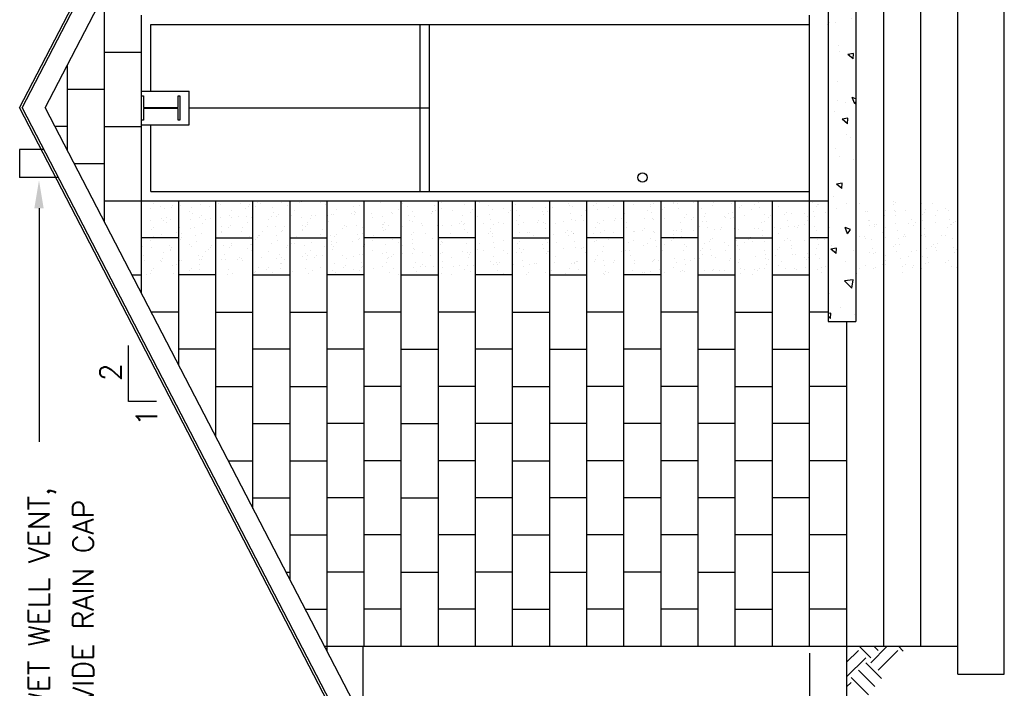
# Model space of a CAD drawing. Header units: feet. Extents: x 56.7 to 65.2, y 40.1 to 51.1.
# Tile 163 of 168: x 62.1 to 63.8, y 43.4 to 44.6. Entities that reach past the tile are written whole.
import ezdxf

# ---------------------------------------------------------------- set-up
doc = ezdxf.new("R2010")
doc.units = ezdxf.units.FT
doc.header["$LTSCALE"] = 16
doc.header["$MEASUREMENT"] = 0
for name, pattern in [('CENTER', [1.4375, 1.25, -0.0625, 0.0625, -0.0625]), ('D1', [0.08, 0.04, -0.04]), ('HIDDEN', [0.1875, 0.125, -0.0625])]:
    doc.linetypes.add(name, pattern=pattern)
doc.layers.get('0').update_dxf_attribs({"linetype": 'CONTINUOUS'})
for name, color, linetype in [('ARWALL', 9, 'CONTINUOUS'), ('BUILDING', 9, 'CONTINUOUS'), ('CONC-BLK', 14, 'CONTINUOUS'), ('EARTH', 3, 'CONTINUOUS'), ('NOTES', 4, 'CONTINUOUS'), ('P', 9, 'CONTINUOUS'), ('STEEL', 7, 'CONTINUOUS'), ('WOOD', 9, 'CONTINUOUS')]:
    doc.layers.add(name, color=color, linetype=linetype)
doc.styles.add('ROMANS', font='ROMANS.shx', dxfattribs={"height": 1.5})

# ---------------------------------------------------------------- blocks, each defined once
blk = doc.blocks.new('*X15')
at = {"color": 0}
for p, q in [((112.703, 333.303), (112.703, 333.303)), ((113.313, 333.383), (113.313, 333.383)), ((113.828, 333.449), (113.828, 333.449)), ((111.294, 333.118), (111.294, 333.118)), ((111.412, 332.819), (111.412, 332.819)), ((111.573, 332.791), (111.573, 332.791)), ((111.728, 332.617), (111.728, 332.617)), ((112.313, 333.252), (112.313, 333.252)), ((113.237, 332.797), (113.237, 332.797)), ((113.747, 332.823), (113.747, 332.823)), ((114.064, 332.621), (114.064, 332.621)), ((114.574, 332.765), (114.574, 332.765)), ((114.713, 332.638), (114.713, 332.638)), ((115.2, 332.822), (115.2, 332.822)), ((116.083, 332.827), (116.083, 332.827)), ((116.399, 332.626), (116.399, 332.626)), ((112.27, 332.055), (112.27, 332.055)), ((112.32, 332.107), (112.32, 332.107)), ((112.458, 331.98), (112.458, 331.98)), ((112.867, 331.892), (112.867, 331.892)), ((114.189, 332.046), (114.189, 332.046)), ((115.202, 331.896), (115.202, 331.896)), ((115.365, 332.04), (115.365, 332.04)), ((116.214, 332.119), (116.214, 332.119)), ((111.376, 331.187), (111.376, 331.187)), ((111.986, 331.267), (111.986, 331.267)), ((113.005, 331.401), (113.005, 331.401)), ((113.11, 331.382), (113.11, 331.382)), ((113.284, 331.352), (113.284, 331.352)), ((113.395, 331.452), (113.395, 331.452)), ((114.005, 331.533), (114.005, 331.533)), ((115.023, 331.667), (115.023, 331.667)), ((115.247, 331.377), (115.247, 331.377)), ((115.414, 331.718), (115.414, 331.718)), ((116.023, 331.798), (116.023, 331.798)), ((116.112, 331.356), (116.112, 331.356)), ((116.25, 331.23), (116.25, 331.23)), ((112.018, 330.94), (112.018, 330.94)), ((112.317, 330.61), (112.317, 330.61)), ((112.334, 330.739), (112.334, 330.739)), ((113.857, 330.698), (113.857, 330.698)), ((113.995, 330.571), (113.995, 330.571)), ((114.236, 330.601), (114.236, 330.601)), ((114.353, 330.945), (114.353, 330.945)), ((114.669, 330.743), (114.669, 330.743)), ((116.262, 330.674), (116.262, 330.674)), ((111.306, 329.834), (111.306, 329.834)), ((111.602, 330.04), (111.602, 330.04)), ((111.741, 329.913), (111.741, 329.913)), ((113.331, 329.907), (113.331, 329.907)), ((113.472, 330.014), (113.472, 330.014)), ((114.648, 329.973), (114.648, 329.973)), ((115.295, 329.932), (115.295, 329.932)), ((115.715, 329.816), (115.715, 329.816)), ((115.808, 330.018), (115.808, 330.018)), ((116.105, 329.867), (116.105, 329.867)), ((111.677, 329.284), (111.677, 329.284)), ((112.068, 329.336), (112.068, 329.336)), ((112.365, 329.165), (112.365, 329.165)), ((112.393, 329.315), (112.393, 329.315)), ((112.623, 329.062), (112.623, 329.062)), ((112.677, 329.416), (112.677, 329.416)), ((113.696, 329.55), (113.696, 329.55)), ((114.086, 329.602), (114.086, 329.602)), ((114.283, 329.156), (114.283, 329.156)), ((114.696, 329.682), (114.696, 329.682)), ((114.959, 329.067), (114.959, 329.067)), ((115.394, 329.289), (115.394, 329.289)), ((115.532, 329.163), (115.532, 329.163)), ((116.309, 329.229), (116.309, 329.229)), ((111.353, 328.389), (111.353, 328.389)), ((112.94, 328.861), (112.94, 328.861)), ((113.14, 328.631), (113.14, 328.631)), ((113.278, 328.504), (113.278, 328.504)), ((113.379, 328.462), (113.379, 328.462)), ((115.275, 328.865), (115.275, 328.865)), ((115.342, 328.487), (115.342, 328.487)), ((116.185, 328.565), (116.185, 328.565)), ((111.743, 328.131), (111.743, 328.131)), ((112.412, 327.72), (112.412, 327.72)), ((113.93, 327.907), (113.93, 327.907)), ((114.078, 328.136), (114.078, 328.136)), ((114.33, 327.711), (114.33, 327.711)), ((114.388, 327.699), (114.388, 327.699)), ((114.778, 327.751), (114.778, 327.751)), ((115.388, 327.831), (115.388, 327.831)), ((116.356, 327.784), (116.356, 327.784)), ((116.406, 327.965), (116.406, 327.965)), ((116.414, 328.14), (116.414, 328.14)), ((111.35, 327.299), (111.35, 327.299)), ((111.4, 326.944), (111.4, 326.944)), ((111.676, 327.248), (111.676, 327.248)), ((112.369, 327.434), (112.369, 327.434)), ((112.759, 327.485), (112.759, 327.485)), ((113.229, 327.184), (113.229, 327.184)), ((113.369, 327.565), (113.369, 327.565)), ((113.426, 327.017), (113.426, 327.017)), ((113.545, 326.983), (113.545, 326.983)), ((114.677, 327.222), (114.677, 327.222)), ((114.815, 327.096), (114.815, 327.096)), ((115.389, 327.042), (115.389, 327.042)), ((115.565, 327.189), (115.565, 327.189)), ((115.881, 326.987), (115.881, 326.987)), ((112.348, 326.253), (112.348, 326.253)), ((112.422, 326.564), (112.422, 326.564)), ((112.459, 326.275), (112.459, 326.275)), ((112.56, 326.438), (112.56, 326.438)), ((114.378, 326.266), (114.378, 326.266)), ((114.684, 326.257), (114.684, 326.257)), ((115.468, 326.498), (115.468, 326.498)), ((116.403, 326.339), (116.403, 326.339)), ((113.06, 325.583), (113.06, 325.583)), ((113.213, 325.84), (113.213, 325.84)), ((113.451, 325.634), (113.451, 325.634)), ((113.473, 325.572), (113.473, 325.572)), ((114.06, 325.714), (114.06, 325.714)), ((115.079, 325.849), (115.079, 325.849)), ((115.436, 325.597), (115.436, 325.597)), ((115.469, 325.9), (115.469, 325.9)), ((116.079, 325.98), (116.079, 325.98)), ((116.214, 325.814), (116.214, 325.814)), ((116.352, 325.687), (116.352, 325.687)), ((111.432, 325.368), (111.432, 325.368)), ((111.447, 325.499), (111.447, 325.499)), ((111.499, 325.302), (111.499, 325.302)), ((111.815, 325.1), (111.815, 325.1)), ((112.041, 325.449), (112.041, 325.449)), ((112.506, 324.83), (112.506, 324.83)), ((113.835, 325.306), (113.835, 325.306)), ((113.959, 325.156), (113.959, 325.156)), ((114.098, 325.029), (114.098, 325.029)), ((114.151, 325.105), (114.151, 325.105)), ((114.425, 324.82), (114.425, 324.82)), ((116.17, 325.31), (116.17, 325.31)), ((116.45, 324.893), (116.45, 324.893)), ((116.487, 325.109), (116.487, 325.109)), ((111.705, 324.497), (111.705, 324.497)), ((111.843, 324.371), (111.843, 324.371)), ((112.954, 324.375), (112.954, 324.375)), ((113.52, 324.126), (113.52, 324.126)), ((114.75, 324.431), (114.75, 324.431)), ((115.29, 324.379), (115.29, 324.379)), ((115.484, 324.152), (115.484, 324.152)), ((111.495, 324.054), (111.495, 324.054)), ((111.733, 323.466), (111.733, 323.466)), ((112.105, 323.424), (112.105, 323.424)), ((112.123, 323.518), (112.123, 323.518)), ((112.496, 323.773), (112.496, 323.773)), ((112.554, 323.385), (112.554, 323.385)), ((112.733, 323.598), (112.733, 323.598)), ((113.752, 323.732), (113.752, 323.732)), ((114.142, 323.783), (114.142, 323.783)), ((114.44, 323.428), (114.44, 323.428)), ((114.752, 323.864), (114.752, 323.864)), ((115.497, 323.747), (115.497, 323.747)), ((115.635, 323.62), (115.635, 323.62)), ((115.77, 323.998), (115.77, 323.998)), ((116.161, 324.049), (116.161, 324.049)), ((116.498, 323.448), (116.498, 323.448)), ((112.421, 323.222), (112.421, 323.222)), ((113.242, 323.089), (113.242, 323.089)), ((113.38, 322.962), (113.38, 322.962)), ((113.568, 322.681), (113.568, 322.681)), ((114.472, 323.375), (114.472, 323.375)), ((114.757, 323.227), (114.757, 323.227)), ((115.531, 322.706), (115.531, 322.706)), ((116.287, 323.022), (116.287, 323.022)), ((111.542, 322.608), (111.542, 322.608)), ((113.56, 322.497), (113.56, 322.497)), ((114.033, 322.364), (114.033, 322.364)), ((115.443, 322.013), (115.443, 322.013)), ((115.895, 322.501), (115.895, 322.501)), ((116.462, 322.147), (116.462, 322.147)), ((116.545, 322.003), (116.545, 322.003)), ((111.406, 321.481), (111.406, 321.481)), ((111.778, 321.706), (111.778, 321.706)), ((112.424, 321.615), (112.424, 321.615)), ((112.601, 321.939), (112.601, 321.939)), ((112.711, 321.546), (112.711, 321.546)), ((112.815, 321.667), (112.815, 321.667)), ((113.027, 321.344), (113.027, 321.344)), ((113.424, 321.747), (113.424, 321.747)), ((114.443, 321.881), (114.443, 321.881)), ((114.519, 321.93), (114.519, 321.93)), ((114.779, 321.68), (114.779, 321.68)), ((114.834, 321.932), (114.834, 321.932)), ((114.918, 321.553), (114.918, 321.553)), ((115.046, 321.55), (115.046, 321.55)), ((115.362, 321.349), (115.362, 321.349)), ((115.578, 321.261), (115.578, 321.261)), ((111.589, 321.163), (111.589, 321.163)), ((111.83, 320.615), (111.83, 320.615)), ((112.525, 321.022), (112.525, 321.022)), ((112.663, 320.895), (112.663, 320.895)), ((113.615, 321.236), (113.615, 321.236)), ((114.165, 320.619), (114.165, 320.619)), ((115.57, 320.956), (115.57, 320.956)), ((116.501, 320.623), (116.501, 320.623)), ((116.592, 320.558), (116.592, 320.558)), ((112.648, 320.494), (112.648, 320.494)), ((113.315, 320.297), (113.315, 320.297)), ((114.116, 319.896), (114.116, 319.896)), ((114.567, 320.485), (114.567, 320.485)), ((115.135, 320.03), (115.135, 320.03)), ((115.525, 320.082), (115.525, 320.082)), ((116.135, 320.162), (116.135, 320.162)), ((116.317, 320.272), (116.317, 320.272)), ((116.455, 320.145), (116.455, 320.145)), ((111.297, 319.462), (111.297, 319.462)), ((111.487, 319.55), (111.487, 319.55)), ((111.636, 319.718), (111.636, 319.718)), ((112.097, 319.63), (112.097, 319.63)), ((113.116, 319.764), (113.116, 319.764)), ((113.316, 319.668), (113.316, 319.668)), ((113.506, 319.816), (113.506, 319.816)), ((113.633, 319.466), (113.633, 319.466)), ((113.662, 319.791), (113.662, 319.791)), ((114.062, 319.613), (114.062, 319.613)), ((114.2, 319.487), (114.2, 319.487)), ((115.625, 319.816), (115.625, 319.816)), ((115.652, 319.672), (115.652, 319.672)), ((115.968, 319.471), (115.968, 319.471)), ((111.807, 318.955), (111.807, 318.955)), ((111.946, 318.828), (111.946, 318.828)), ((112.436, 318.737), (112.436, 318.737)), ((112.695, 319.049), (112.695, 319.049)), ((114.614, 319.04), (114.614, 319.04)), ((114.771, 318.741), (114.771, 318.741)), ((114.853, 318.889), (114.853, 318.889)), ((111.586, 317.785), (111.586, 317.785)), ((111.684, 318.273), (111.684, 318.273)), ((112.598, 318.23), (112.598, 318.23)), ((112.789, 317.78), (112.789, 317.78)), ((113.709, 318.346), (113.709, 318.346)), ((113.807, 317.914), (113.807, 317.914)), ((113.922, 317.79), (113.922, 317.79)), ((114.198, 317.965), (114.198, 317.965)), ((114.807, 318.045), (114.807, 318.045)), ((115.599, 318.205), (115.599, 318.205)), ((115.673, 318.371), (115.673, 318.371)), ((115.737, 318.078), (115.737, 318.078)), ((115.826, 318.179), (115.826, 318.179)), ((116.217, 318.231), (116.217, 318.231)), ((116.258, 317.794), (116.258, 317.794)), ((111.789, 317.648), (111.789, 317.648)), ((111.903, 317.584), (111.903, 317.584)), ((112.179, 317.699), (112.179, 317.699)), ((112.742, 317.604), (112.742, 317.604)), ((113.345, 317.546), (113.345, 317.546)), ((113.483, 317.42), (113.483, 317.42)), ((114.238, 317.588), (114.238, 317.588)), ((114.661, 317.595), (114.661, 317.595)), ((116.39, 317.48), (116.39, 317.48)), ((116.574, 317.592), (116.574, 317.592)), ((111.731, 316.828), (111.731, 316.828)), ((113.041, 316.859), (113.041, 316.859)), ((113.757, 316.901), (113.757, 316.901)), ((114.135, 316.822), (114.135, 316.822)), ((115.377, 316.863), (115.377, 316.863)), ((115.72, 316.926), (115.72, 316.926)), ((116.518, 316.329), (116.518, 316.329)), ((111.461, 315.663), (111.461, 315.663)), ((111.881, 316.164), (111.881, 316.164)), ((112.192, 315.907), (112.192, 315.907)), ((112.48, 315.797), (112.48, 315.797)), ((112.508, 315.706), (112.508, 315.706)), ((112.79, 316.159), (112.79, 316.159)), ((112.87, 315.848), (112.87, 315.848)), ((113.48, 315.929), (113.48, 315.929)), ((114.499, 316.063), (114.499, 316.063)), ((114.528, 315.912), (114.528, 315.912)), ((114.708, 316.15), (114.708, 316.15)), ((114.844, 315.71), (114.844, 315.71)), ((114.882, 316.138), (114.882, 316.138)), ((114.889, 316.114), (114.889, 316.114)), ((115.02, 316.011), (115.02, 316.011)), ((115.499, 316.194), (115.499, 316.194)), ((111.311, 314.976), (111.311, 314.976)), ((111.778, 315.383), (111.778, 315.383)), ((112.627, 315.48), (112.627, 315.48)), ((112.765, 315.353), (112.765, 315.353)), ((113.647, 314.981), (113.647, 314.981)), ((113.804, 315.456), (113.804, 315.456)), ((115.673, 315.413), (115.673, 315.413)), ((115.767, 315.481), (115.767, 315.481)), ((115.983, 314.985), (115.983, 314.985)), ((112.837, 314.714), (112.837, 314.714)), ((113.418, 314.755), (113.418, 314.755)), ((114.756, 314.705), (114.756, 314.705)), ((115.19, 314.212), (115.19, 314.212)), ((115.581, 314.263), (115.581, 314.263)), ((116.19, 314.344), (116.19, 314.344)), ((116.419, 314.729), (116.419, 314.729)), ((116.557, 314.603), (116.557, 314.603)), ((111.543, 313.732), (111.543, 313.732)), ((111.825, 313.938), (111.825, 313.938)), ((112.153, 313.812), (112.153, 313.812)), ((112.798, 314.029), (112.798, 314.029)), ((113.114, 313.828), (113.114, 313.828)), ((113.171, 313.946), (113.171, 313.946)), ((113.562, 313.998), (113.562, 313.998)), ((113.851, 314.011), (113.851, 314.011)), ((114.164, 314.071), (114.164, 314.071)), ((114.172, 314.078), (114.172, 314.078)), ((114.303, 313.944), (114.303, 313.944)), ((115.133, 314.034), (115.133, 314.034)), ((115.45, 313.832), (115.45, 313.832)), ((115.814, 314.036), (115.814, 314.036)), ((111.91, 313.413), (111.91, 313.413)), ((111.917, 313.098), (111.917, 313.098)), ((112.048, 313.286), (112.048, 313.286)), ((112.884, 313.269), (112.884, 313.269)), ((114.253, 313.102), (114.253, 313.102)), ((114.803, 313.26), (114.803, 313.26)), ((114.955, 313.346), (114.955, 313.346)), ((116.588, 313.107), (116.588, 313.107)), ((111.873, 312.493), (111.873, 312.493)), ((112.701, 312.688), (112.701, 312.688)), ((113.404, 312.151), (113.404, 312.151)), ((113.863, 312.095), (113.863, 312.095)), ((113.898, 312.566), (113.898, 312.566)), ((114.253, 312.147), (114.253, 312.147)), ((114.863, 312.227), (114.863, 312.227)), ((115.702, 312.662), (115.702, 312.662)), ((115.739, 312.155), (115.739, 312.155)), ((115.84, 312.536), (115.84, 312.536)), ((115.862, 312.591), (115.862, 312.591)), ((115.882, 312.361), (115.882, 312.361)), ((116.272, 312.413), (116.272, 312.413)), ((111.384, 311.945), (111.384, 311.945)), ((111.844, 311.83), (111.844, 311.83)), ((112.235, 311.881), (112.235, 311.881)), ((112.844, 311.961), (112.844, 311.961)), ((112.931, 311.824), (112.931, 311.824)), ((113.447, 312.004), (113.447, 312.004)), ((113.585, 311.877), (113.585, 311.877)), ((113.72, 311.95), (113.72, 311.95)), ((114.85, 311.814), (114.85, 311.814)), ((116.055, 311.954), (116.055, 311.954)), ((116.492, 311.938), (116.492, 311.938)), ((111.331, 311.219), (111.331, 311.219)), ((111.92, 311.047), (111.92, 311.047)), ((112.523, 311.22), (112.523, 311.22)), ((113.946, 311.12), (113.946, 311.12)), ((114.238, 311.28), (114.238, 311.28)), ((114.858, 311.224), (114.858, 311.224)), ((115.909, 311.145), (115.909, 311.145)), ((111.674, 310.269), (111.674, 310.269)), ((111.983, 310.621), (111.983, 310.621)), ((111.99, 310.067), (111.99, 310.067)), ((112.536, 309.979), (112.536, 309.979)), ((112.926, 310.03), (112.926, 310.03)), ((112.979, 310.379), (112.979, 310.379)), ((113.536, 310.11), (113.536, 310.11)), ((114.009, 310.273), (114.009, 310.273)), ((114.326, 310.072), (114.326, 310.072)), ((114.554, 310.245), (114.554, 310.245)), ((114.897, 310.369), (114.897, 310.369)), ((114.945, 310.296), (114.945, 310.296)), ((114.984, 310.596), (114.984, 310.596)), ((115.123, 310.469), (115.123, 310.469)), ((115.555, 310.376), (115.555, 310.376)), ((116.345, 310.277), (116.345, 310.277)), ((116.573, 310.51), (116.573, 310.51)), ((111.517, 309.845), (111.517, 309.845)), ((111.967, 309.602), (111.967, 309.602)), ((112.73, 309.937), (112.73, 309.937)), ((112.868, 309.811), (112.868, 309.811)), ((113.129, 309.342), (113.129, 309.342)), ((113.993, 309.675), (113.993, 309.675)), ((115.464, 309.346), (115.464, 309.346)), ((115.775, 309.871), (115.775, 309.871)), ((115.956, 309.7), (115.956, 309.7)), ((113.026, 308.933), (113.026, 308.933)), ((113.52, 309.213), (113.52, 309.213)), ((114.267, 308.529), (114.267, 308.529)), ((114.945, 308.924), (114.945, 308.924)), ((116.246, 308.525), (116.246, 308.525)), ((116.521, 309.187), (116.521, 309.187)), ((111.599, 307.914), (111.599, 307.914)), ((112.012, 307.87), (112.012, 307.87)), ((112.014, 308.157), (112.014, 308.157)), ((112.208, 307.994), (112.208, 307.994)), ((112.279, 308.391), (112.279, 308.391)), ((112.596, 308.189), (112.596, 308.189)), ((113.227, 308.128), (113.227, 308.128)), ((113.618, 308.179), (113.618, 308.179)), ((114.04, 308.23), (114.04, 308.23)), ((114.227, 308.26), (114.227, 308.26)), ((114.405, 308.402), (114.405, 308.402)), ((114.615, 308.395), (114.615, 308.395)), ((114.931, 308.194), (114.931, 308.194)), ((115.246, 308.394), (115.246, 308.394)), ((115.636, 308.445), (115.636, 308.445)), ((116.003, 308.255), (116.003, 308.255)), ((111.399, 307.46), (111.399, 307.46)), ((112.151, 307.744), (112.151, 307.744)), ((112.803, 307.146), (112.803, 307.146)), ((113.073, 307.488), (113.073, 307.488)), ((113.734, 307.464), (113.734, 307.464)), ((114.992, 307.479), (114.992, 307.479)), ((115.058, 307.804), (115.058, 307.804)), ((115.804, 307.12), (115.804, 307.12)), ((116.07, 307.468), (116.07, 307.468)), ((112.062, 306.712), (112.062, 306.712)), ((112.885, 306.513), (112.885, 306.513)), ((113.55, 306.462), (113.55, 306.462)), ((114.087, 306.785), (114.087, 306.785)), ((114.919, 306.409), (114.919, 306.409)), ((115.221, 306.517), (115.221, 306.517)), ((115.937, 306.543), (115.937, 306.543)), ((115.942, 306.993), (115.942, 306.993)), ((116.051, 306.81), (116.051, 306.81)), ((116.328, 306.594), (116.328, 306.594)), ((111.295, 305.804), (111.295, 305.804)), ((111.9, 306.011), (111.9, 306.011)), ((112.29, 306.063), (112.29, 306.063)), ((112.9, 306.143), (112.9, 306.143)), ((113.12, 306.043), (113.12, 306.043)), ((113.201, 306.311), (113.201, 306.311)), ((113.688, 306.335), (113.688, 306.335)), ((113.919, 306.277), (113.919, 306.277)), ((114.309, 306.329), (114.309, 306.329)), ((114.34, 305.737), (114.34, 305.737)), ((115.039, 306.034), (115.039, 306.034)), ((115.537, 306.315), (115.537, 306.315)), ((116.595, 306.395), (116.595, 306.395)), ((111.433, 305.677), (111.433, 305.677)), ((112.004, 305.582), (112.004, 305.582)), ((112.086, 305.079), (112.086, 305.079)), ((112.109, 305.267), (112.109, 305.267)), ((114.135, 305.34), (114.135, 305.34)), ((114.34, 305.586), (114.34, 305.586)), ((115.087, 305.053), (115.087, 305.053)), ((116.098, 305.365), (116.098, 305.365)), ((111.472, 304.429), (111.472, 304.429)), ((112.832, 304.395), (112.832, 304.395)), ((113.168, 304.598), (113.168, 304.598)), ((113.491, 304.635), (113.491, 304.635)), ((113.591, 304.292), (113.591, 304.292)), ((113.807, 304.433), (113.807, 304.433)), ((114.61, 304.426), (114.61, 304.426)), ((115.001, 304.478), (115.001, 304.478)), ((115.086, 304.589), (115.086, 304.589)), ((115.225, 304.926), (115.225, 304.926)), ((115.61, 304.558), (115.61, 304.558)), ((115.826, 304.639), (115.826, 304.639)), ((115.877, 304.329), (115.877, 304.329)), ((116.143, 304.437), (116.143, 304.437)), ((111.573, 304.026), (111.573, 304.026)), ((112.156, 303.822), (112.156, 303.822)), ((112.591, 304.161), (112.591, 304.161)), ((112.61, 303.704), (112.61, 303.704)), ((112.97, 304.268), (112.97, 304.268)), ((112.982, 304.212), (112.982, 304.212)), ((113.623, 303.67), (113.623, 303.67)), ((114.182, 303.895), (114.182, 303.895)), ((114.946, 303.708), (114.946, 303.708)), ((116.145, 303.92), (116.145, 303.92)), ((111.368, 303.012), (111.368, 303.012)), ((113.215, 303.153), (113.215, 303.153)), ((114.369, 302.986), (114.369, 302.986)), ((115.133, 303.144), (115.133, 303.144)), ((111.761, 302.752), (111.761, 302.752)), ((112.077, 302.551), (112.077, 302.551)), ((112.115, 302.328), (112.115, 302.328)), ((112.203, 302.377), (112.203, 302.377)), ((112.253, 302.201), (112.253, 302.201)), ((112.264, 302.176), (112.264, 302.176)), ((113.283, 302.31), (113.283, 302.31)), ((113.673, 302.361), (113.673, 302.361)), ((114.097, 302.757), (114.097, 302.757)), ((114.229, 302.45), (114.229, 302.45)), ((114.283, 302.441), (114.283, 302.441)), ((114.413, 302.555), (114.413, 302.555)), ((114.508, 302.86), (114.508, 302.86)), ((115.16, 302.262), (115.16, 302.262)), ((115.302, 302.575), (115.302, 302.575)), ((115.692, 302.627), (115.692, 302.627)), ((116.192, 302.475), (116.192, 302.475)), ((116.302, 302.707), (116.302, 302.707)), ((116.432, 302.761), (116.432, 302.761)), ((111.299, 301.683), (111.299, 301.683)), ((111.654, 302.095), (111.654, 302.095)), ((112.906, 301.603), (112.906, 301.603)), ((113.216, 301.825), (113.216, 301.825)), ((113.262, 301.708), (113.262, 301.708)), ((115.181, 301.699), (115.181, 301.699)), ((115.551, 301.83), (115.551, 301.83)), ((115.907, 301.578), (115.907, 301.578)), ((116.045, 301.451), (116.045, 301.451)), ((112.251, 300.932), (112.251, 300.932)), ((112.367, 300.874), (112.367, 300.874)), ((113.652, 300.919), (113.652, 300.919)), ((113.79, 300.793), (113.79, 300.793)), ((114.276, 301.005), (114.276, 301.005)), ((114.702, 300.878), (114.702, 300.878)), ((116.24, 301.03), (116.24, 301.03)), ((116.384, 300.776), (116.384, 300.776)), ((111.346, 300.238), (111.346, 300.238)), ((111.397, 300.261), (111.397, 300.261)), ((111.536, 300.135), (111.536, 300.135)), ((111.955, 300.193), (111.955, 300.193)), ((112.346, 300.244), (112.346, 300.244)), ((112.683, 300.673), (112.683, 300.673)), ((112.956, 300.325), (112.956, 300.325)), ((113.309, 300.263), (113.309, 300.263)), ((113.974, 300.459), (113.974, 300.459)), ((114.365, 300.51), (114.365, 300.51)), ((114.443, 300.195), (114.443, 300.195)), ((114.974, 300.591), (114.974, 300.591)), ((115.019, 300.677), (115.019, 300.677)), ((115.228, 300.253), (115.228, 300.253)), ((115.993, 300.725), (115.993, 300.725)), ((111.486, 299.943), (111.486, 299.943)), ((112.188, 299.537), (112.188, 299.537)), ((112.298, 299.487), (112.298, 299.487)), ((113.822, 299.947), (113.822, 299.947)), ((114.324, 299.559), (114.324, 299.559)), ((115.189, 299.511), (115.189, 299.511)), ((115.327, 299.384), (115.327, 299.384)), ((116.157, 299.952), (116.157, 299.952)), ((116.287, 299.585), (116.287, 299.585)), ((111.393, 298.793), (111.393, 298.793)), ((112.935, 298.853), (112.935, 298.853)), ((112.972, 298.996), (112.972, 298.996)), ((113.073, 298.726), (113.073, 298.726)), ((113.289, 298.795), (113.289, 298.795)), ((113.357, 298.818), (113.357, 298.818)), ((115.056, 298.659), (115.056, 298.659)), ((115.275, 298.808), (115.275, 298.808)), ((115.308, 299), (115.308, 299)), ((115.624, 298.799), (115.624, 298.799)), ((115.666, 298.74), (115.666, 298.74)), ((115.98, 298.786), (115.98, 298.786)), ((111.628, 298.208), (111.628, 298.208)), ((112.092, 298.065), (112.092, 298.065)), ((112.345, 298.041), (112.345, 298.041)), ((112.647, 298.342), (112.647, 298.342)), ((113.037, 298.394), (113.037, 298.394)), ((113.647, 298.474), (113.647, 298.474)), ((113.725, 298.128), (113.725, 298.128)), ((114.371, 298.114), (114.371, 298.114)), ((114.427, 298.069), (114.427, 298.069)), ((114.666, 298.608), (114.666, 298.608)), ((116.334, 298.139), (116.334, 298.139)), ((111.441, 297.347), (111.441, 297.347)), ((111.471, 297.47), (111.471, 297.47)), ((113.404, 297.372), (113.404, 297.372)), ((114.472, 297.444), (114.472, 297.444)), ((114.61, 297.317), (114.61, 297.317)), ((115.322, 297.363), (115.322, 297.363)), ((111.559, 296.912), (111.559, 296.912)), ((112.217, 296.786), (112.217, 296.786)), ((112.355, 296.659), (112.355, 296.659)), ((112.392, 296.596), (112.392, 296.596)), ((113.578, 297.118), (113.578, 297.118)), ((113.729, 296.543), (113.729, 296.543)), ((113.894, 296.917), (113.894, 296.917)), ((114.339, 296.623), (114.339, 296.623)), ((114.418, 296.669), (114.418, 296.669)), ((115.263, 296.719), (115.263, 296.719)), ((115.357, 296.757), (115.357, 296.757)), ((115.748, 296.809), (115.748, 296.809)), ((115.914, 297.122), (115.914, 297.122)), ((116.23, 296.921), (116.23, 296.921)), ((116.357, 296.889), (116.357, 296.889)), ((116.381, 296.694), (116.381, 296.694)), ((111.32, 296.226), (111.32, 296.226)), ((111.488, 295.902), (111.488, 295.902)), ((111.71, 296.277), (111.71, 296.277)), ((112.32, 296.357), (112.32, 296.357)), ((112.697, 296.187), (112.697, 296.187)), ((113.008, 296.061), (113.008, 296.061)), ((113.338, 296.491), (113.338, 296.491)), ((113.451, 295.927), (113.451, 295.927)), ((115.033, 296.191), (115.033, 296.191)), ((115.37, 295.918), (115.37, 295.918)), ((116.009, 296.035), (116.009, 296.035)), ((116.147, 295.909), (116.147, 295.909)), ((111.848, 295.236), (111.848, 295.236)), ((112.44, 295.151), (112.44, 295.151)), ((113.754, 295.377), (113.754, 295.377)), ((113.893, 295.25), (113.893, 295.25)), ((114.184, 295.24), (114.184, 295.24)), ((114.465, 295.224), (114.465, 295.224)), ((116.428, 295.249), (116.428, 295.249)), ((116.519, 295.244), (116.519, 295.244)), ((111.5, 294.719), (111.5, 294.719)), ((111.535, 294.457), (111.535, 294.457)), ((111.638, 294.592), (111.638, 294.592)), ((112.011, 294.375), (112.011, 294.375)), ((112.165, 295.034), (112.165, 295.034)), ((112.402, 294.426), (112.402, 294.426)), ((113.011, 294.506), (113.011, 294.506)), ((113.498, 294.482), (113.498, 294.482)), ((114.03, 294.641), (114.03, 294.641)), ((114.42, 294.692), (114.42, 294.692)), ((114.5, 295.039), (114.5, 295.039)), ((114.545, 294.653), (114.545, 294.653)), ((115.03, 294.772), (115.03, 294.772)), ((115.417, 294.473), (115.417, 294.473)), ((116.049, 294.906), (116.049, 294.906)), ((116.439, 294.958), (116.439, 294.958)), ((112.291, 293.994), (112.291, 293.994)), ((112.487, 293.706), (112.487, 293.706)), ((113.303, 294.309), (113.303, 294.309)), ((114.513, 293.779), (114.513, 293.779)), ((115.292, 293.969), (115.292, 293.969)), ((115.43, 293.842), (115.43, 293.842)), ((115.639, 294.313), (115.639, 294.313)), ((116.476, 293.804), (116.476, 293.804)), ((111.582, 293.012), (111.582, 293.012)), ((112.454, 293.358), (112.454, 293.358)), ((112.77, 293.156), (112.77, 293.156)), ((113.037, 293.31), (113.037, 293.31)), ((113.175, 293.184), (113.175, 293.184)), ((113.546, 293.037), (113.546, 293.037)), ((114.79, 293.362), (114.79, 293.362)), ((115.106, 293.16), (115.106, 293.16)), ((115.464, 293.028), (115.464, 293.028)), ((116.082, 293.244), (116.082, 293.244)), ((111.573, 292.427), (111.573, 292.427)), ((111.684, 292.39), (111.684, 292.39)), ((112.534, 292.261), (112.534, 292.261)), ((112.703, 292.524), (112.703, 292.524)), ((113.093, 292.575), (113.093, 292.575)), ((113.703, 292.656), (113.703, 292.656)), ((113.828, 292.586), (113.828, 292.586)), ((113.909, 292.431), (113.909, 292.431)), ((114.56, 292.334), (114.56, 292.334)), ((114.721, 292.79), (114.721, 292.79)), ((115.112, 292.841), (115.112, 292.841)), ((115.722, 292.921), (115.722, 292.921)), ((116.244, 292.435), (116.244, 292.435)), ((116.523, 292.359), (116.523, 292.359)), ((111.573, 291.927), (111.573, 291.927)), ((111.63, 291.567), (111.63, 291.567)), ((113.593, 291.592), (113.593, 291.592)), ((114.574, 291.902), (114.574, 291.902)), ((114.713, 291.775), (114.713, 291.775)), ((115.511, 291.583), (115.511, 291.583)), ((112.32, 291.243), (112.32, 291.243)), ((112.458, 291.117), (112.458, 291.117)), ((113.06, 291.48), (113.06, 291.48)), ((113.376, 291.278), (113.376, 291.278)), ((114.607, 290.889), (114.607, 290.889)), ((115.365, 291.177), (115.365, 291.177)), ((115.395, 291.484), (115.395, 291.484)), ((115.413, 290.939), (115.413, 290.939)), ((115.712, 291.282), (115.712, 291.282)), ((115.803, 290.99), (115.803, 290.99)), ((116.413, 291.071), (116.413, 291.071)), ((116.57, 290.914), (116.57, 290.914)), ((111.375, 290.407), (111.375, 290.407)), ((111.766, 290.459), (111.766, 290.459)), ((112.179, 290.549), (112.179, 290.549)), ((112.375, 290.539), (112.375, 290.539)), ((112.581, 290.816), (112.581, 290.816)), ((113.11, 290.519), (113.11, 290.519)), ((113.394, 290.673), (113.394, 290.673)), ((113.64, 290.147), (113.64, 290.147)), ((113.785, 290.725), (113.785, 290.725)), ((114.394, 290.805), (114.394, 290.805)), ((114.515, 290.553), (114.515, 290.553)), ((115.559, 290.138), (115.559, 290.138)), ((116.112, 290.493), (116.112, 290.493)), ((116.25, 290.366), (116.25, 290.366)), ((111.33, 289.597), (111.33, 289.597)), ((111.677, 290.122), (111.677, 290.122)), ((113.665, 289.602), (113.665, 289.602)), ((113.857, 289.835), (113.857, 289.835)), ((113.995, 289.708), (113.995, 289.708)), ((114.654, 289.444), (114.654, 289.444)), ((116.001, 289.606), (116.001, 289.606)), ((111.602, 289.177), (111.602, 289.177)), ((111.646, 289.396), (111.646, 289.396)), ((111.741, 289.05), (111.741, 289.05)), ((112.629, 289.371), (112.629, 289.371)), ((113.982, 289.4), (113.982, 289.4)), ((114.086, 288.822), (114.086, 288.822)), ((114.476, 288.874), (114.476, 288.874)), ((114.648, 289.11), (114.648, 289.11)), ((115.086, 288.954), (115.086, 288.954)), ((116.104, 289.088), (116.104, 289.088)), ((116.317, 289.404), (116.317, 289.404)), ((116.495, 289.14), (116.495, 289.14)), ((111.724, 288.677), (111.724, 288.677)), ((112.067, 288.557), (112.067, 288.557)), ((112.393, 288.452), (112.393, 288.452)), ((112.457, 288.608), (112.457, 288.608)), ((112.785, 288.67), (112.785, 288.67)), ((113.067, 288.688), (113.067, 288.688)), ((113.687, 288.702), (113.687, 288.702)), ((115.12, 288.675), (115.12, 288.675)), ((115.394, 288.426), (115.394, 288.426)), ((115.532, 288.3), (115.532, 288.3)), ((115.606, 288.693), (115.606, 288.693)), ((111.936, 287.719), (111.936, 287.719)), ((112.252, 287.518), (112.252, 287.518)), ((112.676, 287.926), (112.676, 287.926)), ((113.14, 287.768), (113.14, 287.768)), ((113.278, 287.641), (113.278, 287.641)), ((114.271, 287.723), (114.271, 287.723)), ((114.587, 287.522), (114.587, 287.522)), ((114.702, 287.999), (114.702, 287.999)), ((116.185, 287.702), (116.185, 287.702)), ((116.607, 287.728), (116.607, 287.728)), ((111.771, 287.232), (111.771, 287.232)), ((112.758, 286.706), (112.758, 286.706)), ((113.149, 286.757), (113.149, 286.757)), ((113.39, 286.792), (113.39, 286.792)), ((113.735, 287.257), (113.735, 287.257)), ((113.758, 286.837), (113.758, 286.837)), ((113.93, 287.043), (113.93, 287.043)), ((114.777, 286.972), (114.777, 286.972)), ((115.168, 287.023), (115.168, 287.023)), ((115.653, 287.247), (115.653, 287.247)), ((115.726, 286.797), (115.726, 286.797)), ((115.777, 287.103), (115.777, 287.103)), ((111.676, 286.385), (111.676, 286.385)), ((111.74, 286.572), (111.74, 286.572)), ((112.723, 286.48), (112.723, 286.48)), ((114.677, 286.359), (114.677, 286.359)), ((114.749, 286.553), (114.749, 286.553)), ((114.815, 286.233), (114.815, 286.233)), ((111.819, 285.786), (111.819, 285.786)), ((112.422, 285.701), (112.422, 285.701)), ((112.541, 285.841), (112.541, 285.841)), ((112.56, 285.574), (112.56, 285.574)), ((112.858, 285.64), (112.858, 285.64)), ((113.782, 285.812), (113.782, 285.812)), ((114.877, 285.845), (114.877, 285.845)), ((115.193, 285.644), (115.193, 285.644)), ((115.468, 285.635), (115.468, 285.635)), ((115.7, 285.802), (115.7, 285.802)), ((115.859, 285.172), (115.859, 285.172)), ((116.469, 285.252), (116.469, 285.252)), ((111.431, 284.589), (111.431, 284.589)), ((111.66, 284.91), (111.66, 284.91)), ((111.821, 284.641), (111.821, 284.641)), ((112.431, 284.721), (112.431, 284.721)), ((112.77, 285.035), (112.77, 285.035)), ((113.213, 284.976), (113.213, 284.976)), ((113.45, 284.855), (113.45, 284.855)), ((113.84, 284.906), (113.84, 284.906)), ((113.996, 284.914), (113.996, 284.914)), ((114.45, 284.987), (114.45, 284.987)), ((114.796, 285.108), (114.796, 285.108)), ((115.469, 285.121), (115.469, 285.121)), ((116.214, 284.951), (116.214, 284.951)), ((116.332, 284.919), (116.332, 284.919)), ((116.352, 284.824), (116.352, 284.824)), ((111.866, 284.341), (111.866, 284.341)), ((113.829, 284.366), (113.829, 284.366)), ((113.959, 284.292), (113.959, 284.292)), ((114.098, 284.166), (114.098, 284.166)), ((115.748, 284.357), (115.748, 284.357)), ((111.417, 282.081), (111.417, 282.081)), ((111.733, 281.879), (111.733, 281.879)), ((113.38, 282.099), (113.38, 282.099)), ((113.753, 282.085), (113.753, 282.085)), ((114.069, 281.884), (114.069, 281.884)), ((116.088, 282.089), (116.088, 282.089)), ((116.405, 281.888), (116.405, 281.888)), ((111.96, 281.451), (111.96, 281.451)), ((112.872, 281.154), (112.872, 281.154)), ((113.204, 280.939), (113.204, 280.939)), ((113.814, 281.019), (113.814, 281.019)), ((113.924, 281.476), (113.924, 281.476)), ((114.033, 281.501), (114.033, 281.501)), ((114.833, 281.153), (114.833, 281.153)), ((115.208, 281.158), (115.208, 281.158)), ((115.223, 281.205), (115.223, 281.205)), ((115.833, 281.285), (115.833, 281.285)), ((115.842, 281.467), (115.842, 281.467)), ((111.778, 280.843), (111.778, 280.843)), ((111.795, 280.753), (111.795, 280.753)), ((112.814, 280.887), (112.814, 280.887)), ((112.912, 280.7), (112.912, 280.7)), ((114.779, 280.817), (114.779, 280.817)), ((114.918, 280.69), (114.918, 280.69)), ((114.938, 280.773), (114.938, 280.773)), ((112.008, 280.006), (112.008, 280.006)), ((112.023, 280.203), (112.023, 280.203)), ((112.339, 280.001), (112.339, 280.001)), ((112.525, 280.159), (112.525, 280.159)), ((112.663, 280.032), (112.663, 280.032)), ((113.971, 280.031), (113.971, 280.031)), ((114.358, 280.207), (114.358, 280.207)), ((114.675, 280.005), (114.675, 280.005)), ((115.57, 280.092), (115.57, 280.092)), ((115.889, 280.022), (115.889, 280.022)), ((111.877, 278.822), (111.877, 278.822)), ((112.487, 278.903), (112.487, 278.903)), ((112.959, 279.255), (112.959, 279.255)), ((113.315, 279.434), (113.315, 279.434)), ((113.478, 279.276), (113.478, 279.276)), ((113.505, 279.037), (113.505, 279.037)), ((113.896, 279.088), (113.896, 279.088)), ((114.506, 279.168), (114.506, 279.168)), ((114.985, 279.328), (114.985, 279.328)), ((115.524, 279.302), (115.524, 279.302)), ((115.813, 279.28), (115.813, 279.28)), ((115.915, 279.354), (115.915, 279.354)), ((116.317, 279.408), (116.317, 279.408)), ((116.455, 279.282), (116.455, 279.282)), ((116.524, 279.434), (116.524, 279.434)), ((111.487, 278.771), (111.487, 278.771)), ((112.055, 278.561), (112.055, 278.561)), ((112.629, 278.325), (112.629, 278.325)), ((112.945, 278.123), (112.945, 278.123)), ((114.018, 278.586), (114.018, 278.586)), ((114.062, 278.75), (114.062, 278.75)), ((114.2, 278.623), (114.2, 278.623)), ((114.964, 278.329), (114.964, 278.329)), ((115.28, 278.127), (115.28, 278.127)), ((115.937, 278.577), (115.937, 278.577)), ((111.748, 277.394), (111.748, 277.394)), ((111.807, 278.092), (111.807, 278.092)), ((111.946, 277.965), (111.946, 277.965)), ((113.007, 277.81), (113.007, 277.81)), ((114.083, 277.398), (114.083, 277.398)), ((114.853, 278.026), (114.853, 278.026)), ((115.032, 277.883), (115.032, 277.883)), ((116.216, 277.452), (116.216, 277.452)), ((116.419, 277.402), (116.419, 277.402)), ((116.606, 277.503), (116.606, 277.503)), ((112.102, 277.116), (112.102, 277.116)), ((112.178, 276.92), (112.178, 276.92)), ((112.569, 276.971), (112.569, 276.971)), ((112.598, 277.367), (112.598, 277.367)), ((113.178, 277.052), (113.178, 277.052)), ((113.345, 276.683), (113.345, 276.683)), ((114.065, 277.141), (114.065, 277.141)), ((114.197, 277.186), (114.197, 277.186)), ((114.587, 277.237), (114.587, 277.237)), ((115.197, 277.317), (115.197, 277.317)), ((115.599, 277.342), (115.599, 277.342)), ((115.737, 277.215), (115.737, 277.215)), ((115.984, 277.132), (115.984, 277.132)), ((113.054, 276.365), (113.054, 276.365)), ((113.234, 276.447), (113.234, 276.447)), ((113.483, 276.557), (113.483, 276.557)), ((113.551, 276.245), (113.551, 276.245)), ((115.079, 276.438), (115.079, 276.438)), ((115.57, 276.451), (115.57, 276.451)), ((115.886, 276.249), (115.886, 276.249)), ((116.39, 276.617), (116.39, 276.617)), ((111.881, 275.3), (111.881, 275.3)), ((112.149, 275.671), (112.149, 275.671)), ((112.353, 275.515), (112.353, 275.515)), ((114.113, 275.696), (114.113, 275.696)), ((114.135, 275.959), (114.135, 275.959)), ((114.689, 275.52), (114.689, 275.52)), ((114.882, 275.275), (114.882, 275.275)), ((114.888, 275.335), (114.888, 275.335)), ((115.279, 275.386), (115.279, 275.386)), ((115.889, 275.467), (115.889, 275.467)), ((116.031, 275.686), (116.031, 275.686)), ((111.851, 274.935), (111.851, 274.935)), ((112.87, 275.069), (112.87, 275.069)), ((113.101, 274.92), (113.101, 274.92)), ((113.26, 275.121), (113.26, 275.121)), ((113.87, 275.201), (113.87, 275.201)), ((115.02, 275.148), (115.02, 275.148)), ((115.127, 274.992), (115.127, 274.992))]:
    blk.add_line(p, q, dxfattribs=at)
blk = doc.blocks.new('*X9')
at = {"color": 0}
for p, q in [((108.162, 283.968), (108.304, 284.138)), ((108.162, 283.968), (108.55, 283.934)), ((108.551, 283.934), (108.513, 284.138)), ((109.845, 284.088), (109.845, 284.088)), ((109.956, 284.022), (109.956, 284.022)), ((112.824, 283.56), (113.137, 283.934)), ((113.077, 283.821), (113.077, 283.821)), ((113.213, 283.526), (113.138, 283.934)), ((113.426, 283.876), (113.426, 283.876)), ((114.704, 284.035), (114.704, 284.035)), ((128.955, 284.085), (128.955, 284.085)), ((129.296, 284.138), (129.352, 284.1)), ((129.352, 284.1), (129.365, 284.138)), ((129.405, 284.016), (129.405, 284.016)), ((131.844, 283.953), (131.844, 283.953)), ((108.972, 283.28), (108.972, 283.28)), ((112.824, 283.56), (113.212, 283.526)), ((116.026, 283.56), (116.026, 283.56)), ((116.896, 283.729), (116.896, 283.729)), ((117.486, 283.152), (117.8, 283.526)), ((117.486, 283.152), (117.875, 283.118)), ((117.875, 283.118), (117.8, 283.526)), ((119.763, 283.285), (119.763, 283.285)), ((120.366, 283.583), (120.366, 283.583)), ((122.148, 282.744), (122.462, 283.118)), ((122.537, 282.71), (122.462, 283.118)), ((123.046, 283.701), (123.046, 283.701)), ((123.836, 283.436), (123.836, 283.436)), ((125.165, 283.434), (125.165, 283.434)), ((127.306, 283.289), (127.306, 283.289)), ((127.755, 283.415), (127.755, 283.415)), ((129.382, 283.629), (129.382, 283.629)), ((130.775, 283.143), (130.775, 283.143)), ((110.346, 282.42), (110.852, 282.948)), ((110.346, 282.42), (110.924, 282.33)), ((110.924, 282.33), (110.853, 282.948)), ((112.235, 282.909), (112.235, 282.909)), ((114.226, 282.742), (114.681, 282.917)), ((114.226, 282.742), (114.549, 282.524)), ((114.549, 282.524), (114.681, 282.917)), ((116.426, 282.827), (116.426, 282.827)), ((121.188, 282.55), (121.188, 282.55)), ((121.374, 282.783), (121.374, 282.783)), ((122.148, 282.744), (122.537, 282.71)), ((123.567, 282.222), (124.022, 282.397)), ((123.65, 282.874), (123.65, 282.874)), ((123.936, 282.138), (124.022, 282.396)), ((126.811, 282.337), (127.124, 282.71)), ((127.199, 282.302), (127.124, 282.71)), ((129.68, 282.482), (129.68, 282.482)), ((108.444, 282.258), (108.444, 282.258)), ((113.049, 282.34), (113.049, 282.34)), ((119.561, 282.336), (119.561, 282.336)), ((123.567, 282.222), (123.692, 282.138)), ((126.811, 282.337), (127.199, 282.303)), ((131.648, 282.138), (131.786, 282.302)), ((131.817, 282.138), (131.786, 282.302))]:
    blk.add_line(p, q, dxfattribs=at)
blk = doc.blocks.new('*X7')
at = {"color": 0}
for p, q in [((81.133, 281.244), (82.378, 282.489)), ((82.024, 282.489), (81.709, 282.804)), ((83.792, 281.428), (82.416, 282.804)), ((84.322, 281.959), (83.477, 282.804)), ((84.616, 282.726), (84.538, 282.804)), ((81.722, 280.773), (82.908, 281.959)), ((83.792, 281.075), (84.616, 281.899)), ((82.311, 280.301), (83.439, 281.428)), ((84.616, 279.897), (83.439, 281.075)), ((84.322, 279.13), (82.908, 280.545)), ((84.322, 280.545), (84.616, 280.838)), ((84.276, 278.731), (84.616, 279.071))]:
    blk.add_line(p, q, dxfattribs=at)

msp = doc.modelspace()

# ---------------------------------------------------------------- linework, layer by layer
at = {"layer": 'ARWALL', "color": 4, "linetype": 'HIDDEN'}
for p, q in [((63.6799, 43.4547), (63.6799, 45.3788)), ((63.7587, 43.4547), (63.7587, 45.3788)), ((63.5537, 43.502), (63.5537, 45.3315)), ((63.6168, 43.502), (63.6168, 45.3315)), ((63.4906, 43.502), (63.6799, 43.502)), ((63.6799, 43.4547), (63.7587, 43.4547))]:
    msp.add_line(p, q, dxfattribs=at)
at = {"layer": 'ARWALL'}
for p, q in [((62.2919, 44.4414), (62.2919, 44.5745)), ((63.4275, 44.259), (63.4275, 44.5745)), ((62.3077, 44.4453), (62.3077, 44.5587)), ((62.3077, 44.5587), (63.4275, 44.5587)), ((62.2919, 44.259), (62.2919, 44.4414)), ((62.3077, 44.2748), (62.3077, 44.3882)), ((62.3077, 44.2748), (63.4275, 44.2748)), ((62.2919, 44.259), (63.4275, 44.259))]:
    msp.add_line(p, q, dxfattribs=at)
at = {"layer": 'ARWALL', "color": 4, "linetype": 'HIDDEN'}
msp.add_lwpolyline([(62.7809, 44.5587), (62.7809, 44.2748)], dxfattribs=at)
at = {"layer": 'ARWALL'}
for points in [[(62.2919, 44.4453), (62.3728, 44.4453)], [(62.3728, 44.3882), (62.3728, 44.4453)], [(62.3728, 44.4168), (62.7651, 44.4168)], [(62.2919, 44.3882), (62.3728, 44.3882)]]:
    msp.add_lwpolyline(points, dxfattribs=at)
at = {"layer": 'ARWALL', "color": 4, "linetype": 'D1'}
msp.add_lwpolyline([(62.7651, 44.4168), (62.7809, 44.4168)], dxfattribs=at)
at = {"layer": 'BUILDING', "color": 4}
for q in [(62.6331, 45.4735), (62.6331, 43.36)]:
    msp.add_line((62.0846, 44.4168), q, dxfattribs=at)
at = {"layer": 'BUILDING'}
msp.add_line((62.6029, 43.502), (63.4906, 43.502), dxfattribs=at)
msp.add_lwpolyline([(63.5064, 44.6218), (63.5064, 44.054)], dxfattribs=at)
at = {"layer": 'BUILDING', "color": 9}
for points in [[(63.4275, 44.259), (63.459, 44.259)], [(63.459, 44.054), (63.5064, 44.054)], [(63.4906, 44.054), (63.4906, 43.3347)]]:
    msp.add_lwpolyline(points, dxfattribs=at)
at = {"layer": 'CONC-BLK', "color": 3}
for p, q in [((62.2288, 44.2226), (62.2288, 44.6109)), ((62.2288, 44.5114), (62.2919, 44.5114)), ((62.1658, 44.3441), (62.1658, 44.4894)), ((62.1658, 44.4483), (62.2288, 44.4483)), ((62.1658, 44.3852), (62.1444, 44.3852)), ((62.2288, 44.3852), (62.2919, 44.3852)), ((62.1772, 44.3221), (62.2288, 44.3221)), ((62.2288, 44.259), (62.2919, 44.259)), ((62.2919, 44.1027), (62.2919, 44.259)), ((62.355, 43.9795), (62.355, 44.259)), ((62.4181, 43.8579), (62.4181, 44.259)), ((62.4812, 43.7364), (62.4812, 44.259)), ((62.5443, 43.6148), (62.5443, 44.259)), ((62.6074, 43.4933), (62.6074, 44.259)), ((62.6705, 43.502), (62.6705, 44.259)), ((62.7335, 43.502), (62.7335, 44.259)), ((62.7966, 43.502), (62.7966, 44.259)), ((62.8597, 43.502), (62.8597, 44.259)), ((62.9228, 43.502), (62.9228, 44.259)), ((62.9859, 43.502), (62.9859, 44.259)), ((63.049, 43.502), (63.049, 44.259)), ((63.1121, 43.502), (63.1121, 44.259)), ((63.1752, 43.502), (63.1752, 44.259)), ((63.2382, 43.502), (63.2382, 44.259)), ((63.3013, 43.502), (63.3013, 44.259)), ((63.3644, 43.502), (63.3644, 44.259)), ((63.4275, 43.502), (63.4275, 44.259)), ((62.355, 44.196), (62.2919, 44.196)), ((62.4181, 44.196), (62.4812, 44.196)), ((62.5443, 44.196), (62.6074, 44.196)), ((62.7335, 44.196), (62.6705, 44.196)), ((62.8597, 44.196), (62.7966, 44.196)), ((62.9228, 44.196), (62.9859, 44.196)), ((63.1121, 44.196), (63.049, 44.196)), ((63.2382, 44.196), (63.1752, 44.196)), ((63.3013, 44.196), (63.3644, 44.196)), ((63.459, 44.196), (63.4275, 44.196)), ((62.2754, 44.1329), (62.2919, 44.1329)), ((62.4181, 44.1329), (62.355, 44.1329)), ((62.4812, 44.1329), (62.5443, 44.1329)), ((62.6705, 44.1329), (62.6074, 44.1329)), ((62.7335, 44.1329), (62.7966, 44.1329)), ((62.9228, 44.1329), (62.8597, 44.1329)), ((62.9859, 44.1329), (63.049, 44.1329)), ((63.1752, 44.1329), (63.1121, 44.1329)), ((63.2382, 44.1329), (63.3013, 44.1329)), ((63.3644, 44.1329), (63.4275, 44.1329)), ((62.355, 44.0698), (62.3082, 44.0698)), ((62.4181, 44.0698), (62.4812, 44.0698)), ((62.5443, 44.0698), (62.6074, 44.0698)), ((62.7335, 44.0698), (62.6705, 44.0698)), ((62.8597, 44.0698), (62.7966, 44.0698)), ((62.9228, 44.0698), (62.9859, 44.0698)), ((63.1121, 44.0698), (63.049, 44.0698)), ((63.2382, 44.0698), (63.1752, 44.0698)), ((63.3013, 44.0698), (63.3644, 44.0698)), ((63.459, 44.0698), (63.4275, 44.0698)), ((62.4181, 44.0067), (62.355, 44.0067)), ((62.5443, 44.0067), (62.4812, 44.0067)), ((62.6705, 44.0067), (62.6074, 44.0067)), ((62.7335, 44.0067), (62.7966, 44.0067)), ((62.9228, 44.0067), (62.8597, 44.0067)), ((62.9859, 44.0067), (63.049, 44.0067)), ((63.1752, 44.0067), (63.1121, 44.0067)), ((63.2382, 44.0067), (63.3013, 44.0067)), ((63.3644, 44.0067), (63.4275, 44.0067)), ((62.4181, 43.9436), (62.4812, 43.9436)), ((62.5443, 43.9436), (62.6074, 43.9436)), ((62.7335, 43.9436), (62.6705, 43.9436)), ((62.8597, 43.9436), (62.7966, 43.9436)), ((62.9228, 43.9436), (62.9859, 43.9436)), ((63.1121, 43.9436), (63.049, 43.9436)), ((63.2382, 43.9436), (63.1752, 43.9436)), ((63.3013, 43.9436), (63.3644, 43.9436)), ((63.4906, 43.9436), (63.4275, 43.9436)), ((62.4812, 43.8805), (62.5443, 43.8805)), ((62.6705, 43.8805), (62.6074, 43.8805)), ((62.7335, 43.8805), (62.7966, 43.8805)), ((62.9228, 43.8805), (62.8597, 43.8805)), ((63.049, 43.8805), (62.9859, 43.8805)), ((63.1752, 43.8805), (63.1121, 43.8805)), ((63.3013, 43.8805), (63.2382, 43.8805)), ((63.4275, 43.8805), (63.3644, 43.8805)), ((62.4391, 43.8174), (62.4812, 43.8174)), ((62.5443, 43.8174), (62.6074, 43.8174)), ((62.7335, 43.8174), (62.6705, 43.8174)), ((62.8597, 43.8174), (62.7966, 43.8174)), ((62.9228, 43.8174), (62.9859, 43.8174)), ((63.1121, 43.8174), (63.049, 43.8174)), ((63.2382, 43.8174), (63.1752, 43.8174)), ((63.3644, 43.8174), (63.3013, 43.8174)), ((63.4906, 43.8174), (63.4275, 43.8174)), ((62.4812, 43.7543), (62.5443, 43.7543)), ((62.6705, 43.7543), (62.6074, 43.7543)), ((62.7335, 43.7543), (62.7966, 43.7543)), ((62.9228, 43.7543), (62.8597, 43.7543)), ((63.049, 43.7543), (62.9859, 43.7543)), ((63.1752, 43.7543), (63.1121, 43.7543)), ((63.3013, 43.7543), (63.2382, 43.7543)), ((63.4275, 43.7543), (63.3644, 43.7543)), ((62.5443, 43.6913), (62.6074, 43.6913)), ((62.7335, 43.6913), (62.6705, 43.6913)), ((62.8597, 43.6913), (62.7966, 43.6913)), ((62.9228, 43.6913), (62.9859, 43.6913)), ((63.1121, 43.6913), (63.049, 43.6913)), ((63.2382, 43.6913), (63.1752, 43.6913)), ((63.3644, 43.6913), (63.3013, 43.6913)), ((63.4906, 43.6913), (63.4275, 43.6913)), ((62.5374, 43.6282), (62.5443, 43.6282)), ((62.6705, 43.6282), (62.6074, 43.6282)), ((62.7335, 43.6282), (62.7966, 43.6282)), ((62.9228, 43.6282), (62.8597, 43.6282)), ((62.9859, 43.6282), (63.049, 43.6282)), ((63.1752, 43.6282), (63.1121, 43.6282)), ((63.2382, 43.6282), (63.3013, 43.6282)), ((63.3644, 43.6282), (63.4275, 43.6282)), ((62.5701, 43.5651), (62.6074, 43.5651)), ((62.7335, 43.5651), (62.6705, 43.5651)), ((62.8597, 43.5651), (62.7966, 43.5651)), ((62.9228, 43.5651), (62.9859, 43.5651)), ((63.1121, 43.5651), (63.049, 43.5651)), ((63.2382, 43.5651), (63.1752, 43.5651)), ((63.3013, 43.5651), (63.3644, 43.5651)), ((63.4906, 43.5651), (63.4275, 43.5651))]:
    msp.add_line(p, q, dxfattribs=at)
at = {"layer": 'NOTES', "color": 9}
msp.add_line((63.459, 44.6218), (63.459, 44.054), dxfattribs=at)
at = {"layer": 'NOTES'}
for p, q in [((62.0846, 44.3458), (62.0846, 44.2985)), ((62.1259, 44.3458), (62.0846, 44.3458)), ((62.1505, 44.2985), (62.0846, 44.2985)), ((62.1175, 44.2463), (62.1175, 43.8495))]:
    msp.add_line(p, q, dxfattribs=at)
msp.add_lwpolyline([(62.3171, 43.9182), (62.2698, 43.9182), (62.2698, 44.0128)], dxfattribs=at)
at = {"layer": 'NOTES', "linetype": 'CENTER'}
msp.add_lwpolyline([(63.4275, 43.4902), (63.4275, 42.7997)], dxfattribs=at)
at = {"layer": 'NOTES'}
msp.add_circle((63.1436, 44.2985), 0.00789, dxfattribs=at)
msp.add_solid([(62.1096, 44.2463), (62.1254, 44.2463), (62.1175, 44.2936)], dxfattribs=at)
at = {"layer": 'P'}
msp.add_lwpolyline([(62.7651, 44.5587), (62.7651, 44.2748)], dxfattribs=at)
at = {"layer": 'STEEL'}
msp.add_lwpolyline([(62.357, 44.3961), (62.354, 44.3961), (62.354, 44.4158), (62.2949, 44.4158), (62.2949, 44.3961), (62.2919, 44.3961), (62.2919, 44.4375), (62.2949, 44.4375), (62.2949, 44.4177), (62.354, 44.4177), (62.354, 44.4375), (62.357, 44.4375)], close=True, dxfattribs=at)
at = {"layer": 'WOOD'}
for p, q in [((62.0891, 44.4168), (62.6375, 45.4735)), ((62.1281, 44.4168), (62.6765, 45.4735)), ((62.0891, 44.4168), (62.6375, 43.36)), ((62.1281, 44.4168), (62.6765, 43.36))]:
    msp.add_line(p, q, dxfattribs=at)
msp.add_lwpolyline([(62.6686, 43.3752), (62.6686, 43.502)], dxfattribs=at)

# ---------------------------------------------------------------- block references
at = {"layer": 'EARTH', "xscale": 0.02365762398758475, "yscale": 0.02365762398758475, "zscale": 0.02365762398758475, "rotation": 89.99999999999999}
msp.add_blockref('*X7', (70.1811, 41.5002), dxfattribs=at)
at = {"layer": 'NOTES', "color": 3, "xscale": 0.02365762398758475, "yscale": 0.02365762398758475, "zscale": 0.02365762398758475, "rotation": 89.99999999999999}
msp.add_blockref('*X9', (70.1811, 41.5002), dxfattribs=at)
at = {"layer": 'NOTES', "xscale": 0.02365762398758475, "yscale": 0.02365762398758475, "zscale": 0.02365762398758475, "rotation": 89.99999999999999}
msp.add_blockref('*X15', (70.1811, 41.5002), dxfattribs=at)

# ---------------------------------------------------------------- texts
at = {"layer": 'NOTES', "style": 'ROMANS'}
for s, height, p in [('2', 0.0355, (62.257, 43.9525)), ('1', 0.0355, (62.3184, 43.876)), ('6" WET WELL VENT,', 0.035486, (62.1351, 43.3087)), ('PROVIDE RAIN CAP', 0.035486, (62.2103, 43.3087))]:
    msp.add_text(s, height=height, rotation=90, dxfattribs=at).set_placement(p)

doc.saveas('drawing.dxf')
